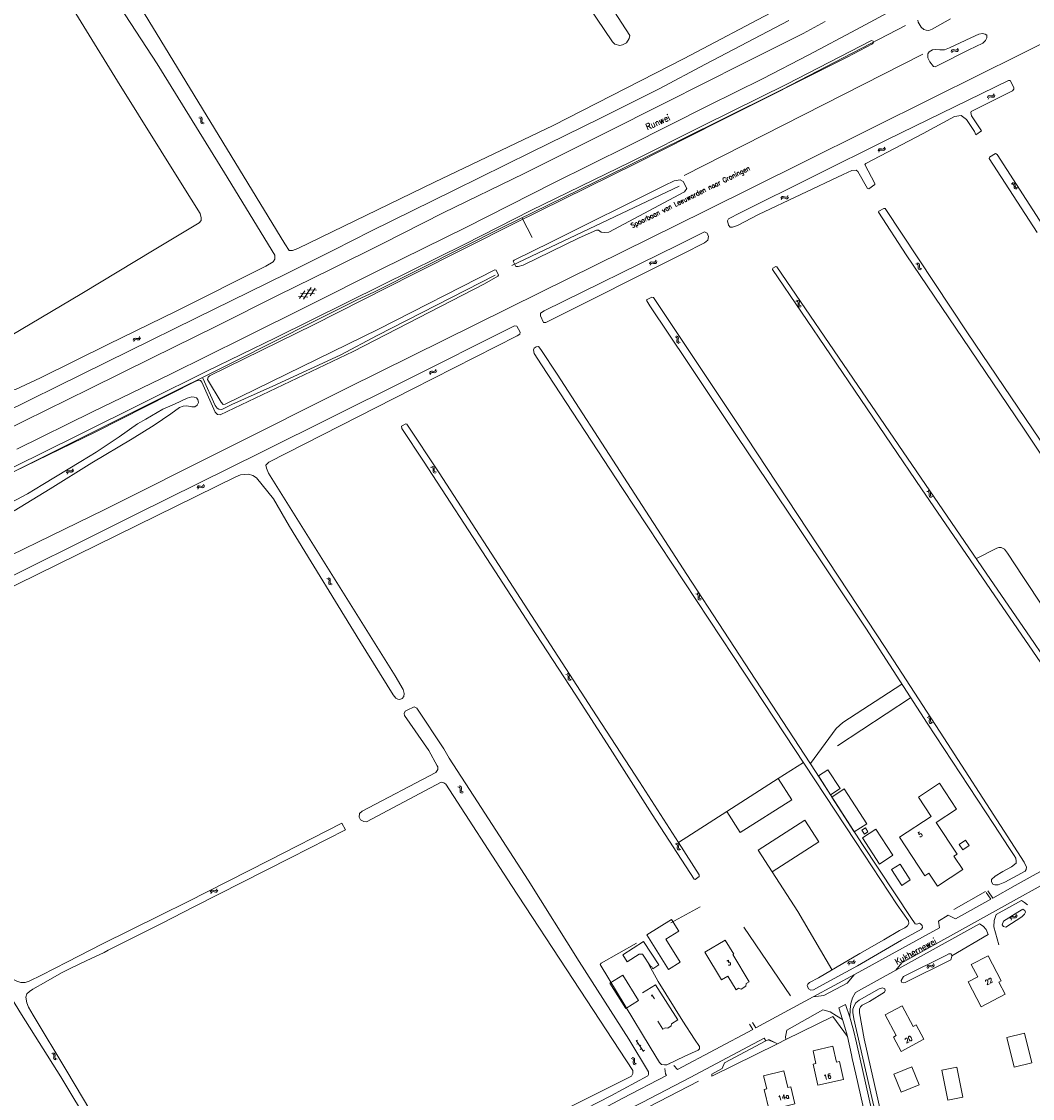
# Model space of a CAD drawing. Header units: metres. Extents: x 189705 to 199106, y 581686 to 588448.
# Tile 240 of 256: x 196021 to 196352, y 583546 to 583899. Entities that reach past the tile are written whole.
import ezdxf
from ezdxf.enums import TextEntityAlignment as Align

# ---------------------------------------------------------------- set-up
doc = ezdxf.new("R2010")
doc.units = ezdxf.units.M
doc.layers.add('B-WA-OG-GBKN-G', color=7, linetype='Continuous', lineweight=18)
doc.styles.add('Style-STANDARD', font='STANDARD.shx')

msp = doc.modelspace()

# ---------------------------------------------------------------- linework, layer by layer
at = {"layer": 'B-WA-OG-GBKN-G'}
for p, q in [((196327.31, 583889.243), (196327.543, 583889.486)), ((196327.543, 583889.486), (196327.698, 583889.865)), ((196327.77, 583889.044), (196327.925, 583889.423)), ((196325.479, 583888.714), (196325.631, 583889.091)), ((196325.631, 583889.091), (196325.855, 583889.33)), ((196325.706, 583888.272), (196325.861, 583888.649)), ((196325.855, 583889.33), (196326.19, 583889.38)), ((196325.861, 583888.649), (196326.087, 583888.886)), ((196326.087, 583888.886), (196326.41, 583888.935)), ((196326.19, 583889.38), (196326.586, 583889.288)), ((196326.41, 583888.935), (196326.815, 583888.847)), ((196326.586, 583889.288), (196326.984, 583889.198)), ((196326.815, 583888.847), (196327.212, 583888.754)), ((196326.984, 583889.198), (196327.31, 583889.243)), ((196327.212, 583888.754), (196327.538, 583888.8)), ((196327.538, 583888.8), (196327.77, 583889.044)), ((196337.384, 583873.601), (196337.51, 583873.989)), ((196337.51, 583873.989), (196337.716, 583874.243)), ((196337.642, 583873.177), (196337.77, 583873.564)), ((196337.716, 583874.243), (196338.047, 583874.317)), ((196337.77, 583873.564), (196337.979, 583873.817)), ((196337.979, 583873.817), (196338.298, 583873.888)), ((196338.047, 583874.317), (196338.449, 583874.253)), ((196338.298, 583873.888), (196338.708, 583873.83)), ((196338.449, 583874.253), (196338.852, 583874.191)), ((196338.708, 583873.83), (196339.111, 583873.765)), ((196338.852, 583874.191), (196339.174, 583874.26)), ((196339.111, 583873.765), (196339.433, 583873.834)), ((196339.174, 583874.26), (196339.389, 583874.519)), ((196339.389, 583874.519), (196339.516, 583874.907)), ((196339.433, 583873.834), (196339.647, 583874.094)), ((196339.647, 583874.094), (196339.774, 583874.483)), ((196079.006, 583867.071), (196079.4, 583866.966)), ((196079.4, 583866.966), (196079.665, 583866.773)), ((196079.415, 583867.354), (196079.809, 583867.252)), ((196079.665, 583866.773), (196079.755, 583866.459)), ((196079.721, 583866.046), (196079.68, 583865.64)), ((196079.68, 583865.64), (196079.768, 583865.323)), ((196079.755, 583866.459), (196079.721, 583866.046)), ((196079.768, 583865.323), (196080.041, 583865.124)), ((196079.809, 583867.252), (196080.075, 583867.061)), ((196080.041, 583865.124), (196080.436, 583865.021)), ((196080.075, 583867.061), (196080.168, 583866.735)), ((196080.129, 583866.33), (196080.091, 583865.924)), ((196080.091, 583865.924), (196080.178, 583865.606)), ((196080.168, 583866.735), (196080.129, 583866.33)), ((196080.178, 583865.606), (196080.449, 583865.407)), ((196080.449, 583865.407), (196080.845, 583865.303)), ((196301.534, 583856.21), (196301.67, 583856.594)), ((196301.67, 583856.594), (196301.884, 583856.842)), ((196301.78, 583855.779), (196301.919, 583856.162)), ((196301.884, 583856.842), (196302.216, 583856.906)), ((196301.919, 583856.162), (196302.135, 583856.409)), ((196302.135, 583856.409), (196302.455, 583856.471)), ((196302.216, 583856.906), (196302.616, 583856.832)), ((196302.455, 583856.471), (196302.864, 583856.401)), ((196302.616, 583856.832), (196303.018, 583856.759)), ((196302.864, 583856.401), (196303.265, 583856.325)), ((196303.018, 583856.759), (196303.342, 583856.818)), ((196303.265, 583856.325), (196303.588, 583856.385)), ((196303.342, 583856.818), (196303.564, 583857.071)), ((196303.564, 583857.071), (196303.702, 583857.456)), ((196303.588, 583856.385), (196303.81, 583856.639)), ((196303.81, 583856.639), (196303.948, 583857.024)), ((196345.128, 583845.364), (196345.536, 583845.358)), ((196345.456, 583845.738), (196345.863, 583845.734)), ((196345.536, 583845.358), (196345.84, 583845.235)), ((196345.84, 583845.235), (196346.003, 583844.953)), ((196345.863, 583845.734), (196346.168, 583845.614)), ((196346.003, 583844.953), (196346.071, 583844.543)), ((196346.071, 583844.543), (196346.13, 583844.139)), ((196346.13, 583844.139), (196346.292, 583843.853)), ((196346.168, 583845.614), (196346.337, 583845.32)), ((196346.292, 583843.853), (196346.604, 583843.727)), ((196346.337, 583845.32), (196346.397, 583844.918)), ((196346.397, 583844.918), (196346.459, 583844.514)), ((196346.459, 583844.514), (196346.621, 583844.228)), ((196346.604, 583843.727), (196347.013, 583843.722)), ((196346.621, 583844.228), (196346.932, 583844.1)), ((196346.932, 583844.1), (196347.341, 583844.095)), ((196269.671, 583840.74), (196269.877, 583841.092)), ((196269.832, 583840.27), (196270.04, 583840.621)), ((196269.877, 583841.092), (196270.133, 583841.296)), ((196270.04, 583840.621), (196270.299, 583840.823)), ((196270.133, 583841.296), (196270.472, 583841.296)), ((196270.299, 583840.823), (196270.625, 583840.824)), ((196270.472, 583841.296), (196270.851, 583841.148)), ((196270.625, 583840.824), (196271.013, 583840.679)), ((196270.851, 583841.148), (196271.232, 583841)), ((196271.013, 583840.679), (196271.393, 583840.529)), ((196271.232, 583841), (196271.561, 583840.998)), ((196271.393, 583840.529), (196271.722, 583840.526)), ((196271.561, 583840.998), (196271.827, 583841.205)), ((196271.722, 583840.526), (196271.987, 583840.735)), ((196271.827, 583841.205), (196272.034, 583841.557)), ((196271.987, 583840.735), (196272.195, 583841.087)), ((196226.653, 583819.161), (196226.786, 583819.546)), ((196226.786, 583819.546), (196226.997, 583819.796)), ((196226.903, 583818.731), (196227.039, 583819.116)), ((196226.997, 583819.796), (196227.329, 583819.863)), ((196227.039, 583819.116), (196227.252, 583819.365)), ((196227.252, 583819.365), (196227.572, 583819.43)), ((196227.329, 583819.863), (196227.73, 583819.792)), ((196227.572, 583819.43), (196227.981, 583819.364)), ((196227.73, 583819.792), (196228.132, 583819.722)), ((196227.981, 583819.364), (196228.383, 583819.291)), ((196228.132, 583819.722), (196228.455, 583819.785)), ((196228.383, 583819.291), (196228.706, 583819.354)), ((196228.455, 583819.785), (196228.675, 583820.039)), ((196228.675, 583820.039), (196228.81, 583820.425)), ((196228.706, 583819.354), (196228.925, 583819.61)), ((196228.925, 583819.61), (196229.06, 583819.996)), ((196313.898, 583819.167), (196314.299, 583819.091)), ((196314.286, 583819.478), (196314.686, 583819.405)), ((196314.299, 583819.091), (196314.577, 583818.917)), ((196314.577, 583818.917), (196314.689, 583818.61)), ((196314.686, 583819.405), (196314.965, 583819.233)), ((196314.965, 583819.233), (196315.081, 583818.915)), ((196315.081, 583818.915), (196315.071, 583818.508)), ((196314.685, 583818.196), (196314.673, 583817.788)), ((196314.673, 583817.788), (196314.783, 583817.478)), ((196314.689, 583818.61), (196314.685, 583818.196)), ((196314.783, 583817.478), (196315.07, 583817.299)), ((196315.071, 583818.508), (196315.062, 583818.1)), ((196315.062, 583818.1), (196315.172, 583817.79)), ((196315.07, 583817.299), (196315.471, 583817.224)), ((196315.172, 583817.79), (196315.457, 583817.61)), ((196315.457, 583817.61), (196315.859, 583817.535)), ((196114.745, 583808.291), (196111.701, 583808.481)), ((196112.036, 583807.807), (196113.723, 583810.349)), ((196116.918, 583809.37), (196112.33, 583809.656)), ((196113.352, 583807.598), (196115.894, 583811.428)), ((196117.544, 583810.543), (196114.496, 583810.733)), ((196115.521, 583808.675), (196117.209, 583811.217)), ((196274.587, 583807.026), (196274.986, 583806.941)), ((196274.981, 583807.329), (196275.38, 583807.247)), ((196274.986, 583806.941), (196275.261, 583806.762)), ((196275.261, 583806.762), (196275.366, 583806.453)), ((196275.354, 583806.039), (196275.334, 583805.631)), ((196275.334, 583805.631), (196275.437, 583805.319)), ((196275.366, 583806.453), (196275.354, 583806.039)), ((196275.38, 583807.247), (196275.655, 583807.07)), ((196275.437, 583805.319), (196275.72, 583805.135)), ((196275.655, 583807.07), (196275.764, 583806.75)), ((196275.72, 583805.135), (196276.12, 583805.051)), ((196275.746, 583806.343), (196275.729, 583805.935)), ((196275.729, 583805.935), (196275.832, 583805.623)), ((196275.764, 583806.75), (196275.746, 583806.343)), ((196275.832, 583805.623), (196276.113, 583805.438)), ((196276.113, 583805.438), (196276.514, 583805.354)), ((196057.492, 583794.155), (196057.626, 583794.54)), ((196057.626, 583794.54), (196057.838, 583794.789)), ((196057.838, 583794.789), (196058.17, 583794.855)), ((196057.877, 583794.109), (196058.092, 583794.357)), ((196058.092, 583794.357), (196058.412, 583794.421)), ((196058.17, 583794.855), (196058.571, 583794.783)), ((196058.412, 583794.421), (196058.821, 583794.354)), ((196058.571, 583794.783), (196058.973, 583794.712)), ((196058.821, 583794.354), (196059.222, 583794.28)), ((196058.973, 583794.712), (196059.296, 583794.773)), ((196059.222, 583794.28), (196059.546, 583794.341)), ((196059.296, 583794.773), (196059.517, 583795.027)), ((196059.517, 583795.027), (196059.653, 583795.413)), ((196059.546, 583794.341), (196059.765, 583794.597)), ((196059.765, 583794.597), (196059.901, 583794.983)), ((196235.034, 583795.331), (196235.418, 583795.195)), ((196235.418, 583795.195), (196235.666, 583794.98)), ((196235.464, 583795.58), (196235.849, 583795.446)), ((196235.663, 583794.251), (196235.589, 583793.85)), ((196235.73, 583794.66), (196235.663, 583794.251)), ((196235.666, 583794.98), (196235.73, 583794.66)), ((196235.849, 583795.446), (196236.098, 583795.234)), ((196236.092, 583794.501), (196236.021, 583794.099)), ((196236.164, 583794.902), (196236.092, 583794.501)), ((196236.098, 583795.234), (196236.164, 583794.902)), ((196057.741, 583793.725), (196057.877, 583794.109)), ((196235.589, 583793.85), (196235.651, 583793.527)), ((196235.651, 583793.527), (196235.906, 583793.307)), ((196235.906, 583793.307), (196236.292, 583793.171)), ((196236.021, 583794.099), (196236.082, 583793.776)), ((196236.082, 583793.776), (196236.336, 583793.555)), ((196236.336, 583793.555), (196236.722, 583793.419)), ((196154.601, 583783.316), (196154.713, 583783.707)), ((196154.713, 583783.707), (196154.91, 583783.968)), ((196154.91, 583783.968), (196155.238, 583784.053)), ((196155.188, 583783.552), (196155.504, 583783.634)), ((196155.238, 583784.053), (196155.642, 583784.004)), ((196155.504, 583783.634), (196155.916, 583783.589)), ((196155.642, 583784.004), (196156.048, 583783.955)), ((196156.048, 583783.955), (196156.367, 583784.035)), ((196156.321, 583783.538), (196156.64, 583783.618)), ((196156.367, 583784.035), (196156.573, 583784.301)), ((196156.573, 583784.301), (196156.687, 583784.694)), ((196156.64, 583783.618), (196156.845, 583783.886)), ((196156.845, 583783.886), (196156.959, 583784.278)), ((196154.873, 583782.9), (196154.988, 583783.291)), ((196154.988, 583783.291), (196155.188, 583783.552)), ((196155.916, 583783.589), (196156.321, 583783.538)), ((196037.625, 583751.722), (196037.734, 583752.116)), ((196154.966, 583752.597), (196155.367, 583752.526)), ((196155.349, 583752.913), (196155.751, 583752.845)), ((196155.367, 583752.526), (196155.648, 583752.356)), ((196155.648, 583752.356), (196155.765, 583752.051)), ((196155.751, 583752.845), (196156.032, 583752.678)), ((196155.765, 583752.051), (196155.766, 583751.637)), ((196156.032, 583752.678), (196156.152, 583752.361)), ((196156.148, 583751.955), (196156.145, 583751.546)), ((196156.152, 583752.361), (196156.148, 583751.955)), ((196035.664, 583750.713), (196035.772, 583751.106)), ((196035.772, 583751.106), (196035.966, 583751.369)), ((196035.942, 583750.301), (196036.052, 583750.693)), ((196035.966, 583751.369), (196036.293, 583751.458)), ((196036.052, 583750.693), (196036.249, 583750.956)), ((196036.249, 583750.956), (196036.563, 583751.041)), ((196036.293, 583751.458), (196036.697, 583751.413)), ((196036.563, 583751.041), (196036.976, 583751.002)), ((196036.697, 583751.413), (196037.103, 583751.37)), ((196036.976, 583751.002), (196037.382, 583750.956)), ((196037.103, 583751.37), (196037.422, 583751.453)), ((196037.382, 583750.956), (196037.7, 583751.039)), ((196037.422, 583751.453), (196037.625, 583751.722)), ((196037.7, 583751.039), (196037.902, 583751.309)), ((196037.902, 583751.309), (196038.011, 583751.703)), ((196155.766, 583751.637), (196155.76, 583751.229)), ((196155.76, 583751.229), (196155.875, 583750.92)), ((196155.875, 583750.92), (196156.164, 583750.746)), ((196156.145, 583751.546), (196156.259, 583751.238)), ((196156.164, 583750.746), (196156.567, 583750.676)), ((196156.259, 583751.238), (196156.546, 583751.062)), ((196156.546, 583751.062), (196156.949, 583750.993)), ((196078.465, 583745.843), (196078.615, 583746.222)), ((196078.615, 583746.222), (196078.838, 583746.462)), ((196078.696, 583745.403), (196078.848, 583745.781)), ((196078.838, 583746.462), (196079.172, 583746.514)), ((196078.848, 583745.781), (196079.073, 583746.02)), ((196079.073, 583746.02), (196079.395, 583746.071)), ((196079.172, 583746.514), (196079.569, 583746.425)), ((196079.395, 583746.071), (196079.801, 583745.986)), ((196079.569, 583746.425), (196079.968, 583746.337)), ((196079.801, 583745.986), (196080.199, 583745.895)), ((196079.968, 583746.337), (196080.294, 583746.385)), ((196080.199, 583745.895), (196080.525, 583745.943)), ((196080.294, 583746.385), (196080.525, 583746.63)), ((196080.525, 583746.63), (196080.677, 583747.009)), ((196080.525, 583745.943), (196080.755, 583746.189)), ((196080.755, 583746.189), (196080.907, 583746.569)), ((196317.93, 583744.995), (196318.328, 583744.909)), ((196318.328, 583744.909), (196318.601, 583744.729)), ((196317.533, 583744.696), (196317.931, 583744.607)), ((196317.931, 583744.607), (196318.204, 583744.424)), ((196318.204, 583744.424), (196318.306, 583744.115)), ((196318.289, 583743.7), (196318.264, 583743.293)), ((196318.264, 583743.293), (196318.365, 583742.98)), ((196318.306, 583744.115), (196318.289, 583743.7)), ((196318.365, 583742.98), (196318.645, 583742.793)), ((196318.601, 583744.729), (196318.707, 583744.407)), ((196318.645, 583742.793), (196319.045, 583742.705)), ((196318.684, 583744.001), (196318.663, 583743.593)), ((196318.663, 583743.593), (196318.763, 583743.28)), ((196318.707, 583744.407), (196318.684, 583744.001)), ((196318.763, 583743.28), (196319.042, 583743.091)), ((196319.042, 583743.091), (196319.441, 583743.004)), ((196120.967, 583716.111), (196121.358, 583715.997)), ((196121.358, 583715.997), (196121.619, 583715.797)), ((196121.382, 583716.384), (196121.774, 583716.273)), ((196121.658, 583715.069), (196121.608, 583714.664)), ((196121.608, 583714.664), (196121.689, 583714.345)), ((196121.619, 583715.797), (196121.702, 583715.482)), ((196121.702, 583715.482), (196121.658, 583715.069)), ((196121.689, 583714.345), (196121.957, 583714.141)), ((196121.774, 583716.273), (196122.035, 583716.076)), ((196121.957, 583714.141), (196122.35, 583714.028)), ((196122.072, 583715.344), (196122.025, 583714.939)), ((196122.025, 583714.939), (196122.105, 583714.619)), ((196122.035, 583716.076), (196122.12, 583715.748)), ((196122.12, 583715.748), (196122.072, 583715.344)), ((196122.105, 583714.619), (196122.371, 583714.414)), ((196122.371, 583714.414), (196122.764, 583714.301)), ((196241.858, 583711.108), (196242.254, 583711.012)), ((196242.254, 583711.012), (196242.524, 583710.825)), ((196242.259, 583711.4), (196242.656, 583711.308)), ((196242.524, 583710.825), (196242.622, 583710.514)), ((196242.598, 583710.1), (196242.567, 583709.693)), ((196242.567, 583709.693), (196242.662, 583709.378)), ((196242.622, 583710.514), (196242.598, 583710.1)), ((196242.656, 583711.308), (196242.927, 583711.123)), ((196242.927, 583711.123), (196243.027, 583710.8)), ((196242.998, 583710.394), (196242.97, 583709.987)), ((196242.97, 583709.987), (196243.066, 583709.672)), ((196243.027, 583710.8), (196242.998, 583710.394)), ((196243.066, 583709.672), (196243.341, 583709.479)), ((196242.662, 583709.378), (196242.94, 583709.187)), ((196242.94, 583709.187), (196243.338, 583709.093)), ((196243.341, 583709.479), (196243.739, 583709.385)), ((196199.671, 583685.033), (196200.068, 583684.941)), ((196200.068, 583684.941), (196200.339, 583684.757)), ((196199.27, 583684.739), (196199.667, 583684.645)), ((196199.667, 583684.645), (196199.937, 583684.458)), ((196199.937, 583684.458), (196200.035, 583684.147)), ((196200.012, 583683.733), (196199.981, 583683.326)), ((196199.981, 583683.326), (196200.077, 583683.011)), ((196200.035, 583684.147), (196200.012, 583683.733)), ((196200.077, 583683.011), (196200.355, 583682.82)), ((196200.339, 583684.757), (196200.44, 583684.434)), ((196200.355, 583682.82), (196200.753, 583682.727)), ((196200.412, 583684.028), (196200.384, 583683.62)), ((196200.384, 583683.62), (196200.48, 583683.305)), ((196200.44, 583684.434), (196200.412, 583684.028)), ((196200.48, 583683.305), (196200.756, 583683.113)), ((196200.756, 583683.113), (196201.154, 583683.02)), ((196317.995, 583670.936), (196318.391, 583670.839)), ((196318.391, 583670.839), (196318.66, 583670.652)), ((196317.591, 583670.648), (196317.986, 583670.548)), ((196317.986, 583670.548), (196318.254, 583670.358)), ((196318.254, 583670.358), (196318.348, 583670.046)), ((196318.32, 583669.632), (196318.285, 583669.226)), ((196318.285, 583669.226), (196318.377, 583668.91)), ((196318.348, 583670.046), (196318.32, 583669.632)), ((196318.377, 583668.91), (196318.652, 583668.715)), ((196318.652, 583668.715), (196319.049, 583668.617)), ((196318.66, 583670.652), (196318.757, 583670.328)), ((196318.723, 583669.922), (196318.691, 583669.515)), ((196318.691, 583669.515), (196318.783, 583669.199)), ((196318.757, 583670.328), (196318.723, 583669.922)), ((196318.783, 583669.199), (196319.057, 583669.003)), ((196319.057, 583669.003), (196319.453, 583668.905)), ((196163.934, 583647.914), (196164.328, 583647.81)), ((196164.328, 583647.81), (196164.593, 583647.617)), ((196164.341, 583648.197), (196164.736, 583648.096)), ((196164.593, 583647.617), (196164.684, 583647.304)), ((196164.651, 583646.89), (196164.611, 583646.484)), ((196164.611, 583646.484), (196164.699, 583646.167)), ((196164.684, 583647.304), (196164.651, 583646.89)), ((196164.699, 583646.167), (196164.972, 583645.969)), ((196164.736, 583648.096), (196165.002, 583647.906)), ((196165.002, 583647.906), (196165.096, 583647.58)), ((196165.058, 583647.175), (196165.02, 583646.769)), ((196165.02, 583646.769), (196165.109, 583646.451)), ((196165.096, 583647.58), (196165.058, 583647.175)), ((196165.109, 583646.451), (196165.38, 583646.253)), ((196165.38, 583646.253), (196165.776, 583646.15)), ((196164.972, 583645.969), (196165.368, 583645.866)), ((196235.084, 583629.236), (196235.476, 583629.126)), ((196235.476, 583629.126), (196235.739, 583628.929)), ((196235.496, 583629.514), (196235.889, 583629.406)), ((196235.739, 583628.929), (196235.825, 583628.615)), ((196235.825, 583628.615), (196235.785, 583628.202)), ((196235.889, 583629.406), (196236.152, 583629.212)), ((196236.152, 583629.212), (196236.241, 583628.885)), ((196236.196, 583628.481), (196236.153, 583628.075)), ((196236.241, 583628.885), (196236.196, 583628.481)), ((196235.785, 583628.202), (196235.739, 583627.797)), ((196235.739, 583627.797), (196235.823, 583627.478)), ((196235.823, 583627.478), (196236.093, 583627.276)), ((196236.093, 583627.276), (196236.487, 583627.167)), ((196236.153, 583628.075), (196236.236, 583627.756)), ((196236.236, 583627.756), (196236.505, 583627.554)), ((196236.505, 583627.554), (196236.899, 583627.445)), ((196084.843, 583614.163), (196084.995, 583614.543)), ((196082.784, 583613.375), (196082.934, 583613.754)), ((196082.934, 583613.754), (196083.156, 583613.995)), ((196083.015, 583612.935), (196083.167, 583613.313)), ((196083.156, 583613.995), (196083.491, 583614.047)), ((196083.167, 583613.313), (196083.392, 583613.553)), ((196083.392, 583613.553), (196083.714, 583613.603)), ((196083.491, 583614.047), (196083.888, 583613.958)), ((196083.714, 583613.603), (196084.12, 583613.519)), ((196083.888, 583613.958), (196084.287, 583613.87)), ((196084.12, 583613.519), (196084.518, 583613.429)), ((196084.287, 583613.87), (196084.612, 583613.919)), ((196084.518, 583613.429), (196084.843, 583613.477)), ((196084.612, 583613.919), (196084.843, 583614.163)), ((196084.843, 583613.477), (196085.074, 583613.723)), ((196085.074, 583613.723), (196085.225, 583614.103)), ((196344.816, 583604.662), (196344.902, 583605.06)), ((196344.902, 583605.06), (196345.083, 583605.333)), ((196345.083, 583605.333), (196345.404, 583605.439)), ((196345.114, 583604.265), (196345.203, 583604.662)), ((196345.203, 583604.662), (196345.386, 583604.935)), ((196345.386, 583604.935), (196345.696, 583605.037)), ((196345.404, 583605.439), (196345.811, 583605.415)), ((196345.696, 583605.037), (196346.111, 583605.019)), ((196345.811, 583605.415), (196346.218, 583605.393)), ((196346.111, 583605.019), (196346.518, 583604.994)), ((196346.218, 583605.393), (196346.532, 583605.493)), ((196346.518, 583604.994), (196346.831, 583605.094)), ((196346.532, 583605.493), (196346.721, 583605.772)), ((196346.721, 583605.772), (196346.809, 583606.171)), ((196346.831, 583605.094), (196347.019, 583605.374)), ((196347.019, 583605.374), (196347.107, 583605.774)), ((196291.659, 583589.939), (196291.775, 583590.329)), ((196291.775, 583590.329), (196291.976, 583590.588)), ((196291.926, 583589.52), (196292.045, 583589.91)), ((196291.976, 583590.588), (196292.305, 583590.668)), ((196292.045, 583589.91), (196292.249, 583590.167)), ((196292.249, 583590.167), (196292.565, 583590.246)), ((196292.305, 583590.668), (196292.708, 583590.614)), ((196292.565, 583590.246), (196292.977, 583590.196)), ((196292.708, 583590.614), (196293.113, 583590.561)), ((196292.977, 583590.196), (196293.381, 583590.14)), ((196293.113, 583590.561), (196293.433, 583590.636)), ((196293.381, 583590.14), (196293.702, 583590.216)), ((196293.433, 583590.636), (196293.643, 583590.9)), ((196293.643, 583590.9), (196293.761, 583591.291)), ((196293.702, 583590.216), (196293.91, 583590.481)), ((196293.91, 583590.481), (196294.028, 583590.872)), ((196319.364, 583589.386), (196319.589, 583589.637)), ((196319.589, 583589.637), (196319.731, 583590.02)), ((196317.551, 583588.798), (196317.691, 583589.18)), ((196317.691, 583589.18), (196317.907, 583589.426)), ((196317.792, 583588.364), (196317.935, 583588.745)), ((196317.907, 583589.426), (196318.24, 583589.487)), ((196317.935, 583588.745), (196318.153, 583588.99)), ((196318.153, 583588.99), (196318.474, 583589.049)), ((196318.24, 583589.487), (196318.639, 583589.408)), ((196318.474, 583589.049), (196318.882, 583588.975)), ((196318.639, 583589.408), (196319.04, 583589.33)), ((196318.882, 583588.975), (196319.282, 583588.894)), ((196319.04, 583589.33), (196319.364, 583589.386)), ((196319.282, 583588.894), (196319.606, 583588.95)), ((196319.606, 583588.95), (196319.831, 583589.202)), ((196319.831, 583589.202), (196319.973, 583589.586)), ((196222.783, 583565), (196222.366, 583564.725)), ((196222.256, 583564.892), (196224.676, 583561.218)), ((196222.916, 583563.89), (196222.498, 583563.615)), ((196223.884, 583563.33), (196223.466, 583563.055)), ((196224.016, 583562.22), (196223.598, 583561.945)), ((196224.984, 583561.66), (196224.566, 583561.385)), ((196030.86, 583560.56), (196031.251, 583560.445)), ((196031.251, 583560.445), (196031.511, 583560.245)), ((196031.276, 583560.832), (196031.667, 583560.72)), ((196031.549, 583559.517), (196031.497, 583559.112)), ((196031.497, 583559.112), (196031.577, 583558.792)), ((196031.511, 583560.245), (196031.593, 583559.929)), ((196031.593, 583559.929), (196031.549, 583559.517)), ((196031.577, 583558.792), (196031.844, 583558.587)), ((196031.667, 583560.72), (196031.928, 583560.522)), ((196031.844, 583558.587), (196032.237, 583558.473)), ((196031.963, 583559.79), (196031.915, 583559.385)), ((196031.915, 583559.385), (196031.994, 583559.065)), ((196031.928, 583560.522), (196032.013, 583560.194)), ((196032.013, 583560.194), (196031.963, 583559.79)), ((196031.994, 583559.065), (196032.26, 583558.859)), ((196032.26, 583558.859), (196032.653, 583558.745)), ((196221.03, 583558.892), (196220.636, 583559.001)), ((196221.298, 583558.689), (196221.03, 583558.892)), ((196221.442, 583559.169), (196221.048, 583559.278)), ((196221.294, 583557.56), (196221.338, 583557.965)), ((196221.382, 583558.371), (196221.298, 583558.689)), ((196221.338, 583557.965), (196221.382, 583558.371)), ((196221.712, 583558.967), (196221.442, 583559.169)), ((196221.71, 583557.83), (196221.749, 583558.243)), ((196221.796, 583558.649), (196221.712, 583558.967)), ((196221.749, 583558.243), (196221.796, 583558.649)), ((196221.382, 583557.233), (196221.294, 583557.56)), ((196221.645, 583557.039), (196221.382, 583557.233)), ((196222.038, 583556.931), (196221.645, 583557.039)), ((196221.796, 583557.516), (196221.71, 583557.83)), ((196222.058, 583557.319), (196221.796, 583557.516)), ((196222.45, 583557.208), (196222.058, 583557.319))]:
    msp.add_line(p, q, dxfattribs=at)
at = {"layer": 'B-WA-OG-GBKN-G', "flags": 128}
for points in [[(196000, 583715.335), (196048.076, 583738.649), (196127.745, 583778.567), (196190.806, 583809.792), (196245.028, 583836.6), (196276.916, 583852.415), (196319.933, 583873.777), (196362.134, 583894.712), (196390.277, 583908.719), (196423.311, 583925.314), (196460.394, 583943.689), (196492.843, 583960.007), (196529.826, 583978.713), (196558.35, 583992.846), (196572.817, 584000)], [(196025.11, 583946.487), (196065.437, 583884.747), (196087.466, 583849.002), (196103.903, 583822.018), (196103.951, 583820.79), (196103.363, 583819.874), (196100.956, 583818.47), (196071.607, 583803.695)], [(196000, 583814.003), (196007.44, 583801.51), (196010.836, 583795.851), (196011.997, 583794.345), (196012.856, 583793.756), (196013.77, 583793.649), (196014.636, 583793.948), (196017.337, 583795.634), (196040.731, 583809.543), (196064.456, 583823.805), (196079.16, 583832.584), (196079.8, 583833.393), (196079.78, 583834.282), (196079.507, 583835.656), (196073.568, 583845.115), (196052.45, 583879.002), (196030.354, 583914.901), (196021.874, 583928.898), (196020.917, 583930.276), (196020.233, 583930.661)], [(196209.994, 583909.961), (196220.254, 583893.961), (196220.064, 583893.004), (196219.118, 583891.635), (196217.8, 583890.945), (196216.911, 583890.743), (196215.31, 583891.164), (196214.571, 583891.879), (196193.996, 583922.372)], [(196268.244, 583902.342), (196238.01, 583886.492), (196195.072, 583864.536), (196156.248, 583845.951), (196111.499, 583824.25), (196109.733, 583823.536), (196108.63, 583823.628), (196107.245, 583825.79), (196057.213, 583907.824)], [(196019.413, 583758.457), (196044.271, 583770.782), (196070.043, 583783.177), (196093.831, 583794.95), (196115.098, 583805.595), (196138.809, 583817.444), (196166.544, 583831.098), (196195.123, 583845.637), (196219.776, 583857.835), (196246.036, 583871.016), (196263.686, 583879.802), (196278.867, 583887.638), (196294.431, 583896.004), (196310.506, 583904.546)], [(196005.035, 583744.545), (196026.659, 583755.29), (196062.442, 583773.112), (196090.79, 583787.195), (196116.489, 583800.175), (196130.752, 583807.305), (196136.584, 583810.065), (196152.044, 583817.797), (196178.431, 583831.104), (196219.078, 583851.006), (196249.258, 583865.916), (196270.167, 583876.258), (196310.566, 583897.305)], [(196008.507, 583761.088), (196021.904, 583767.841), (196043.221, 583778.282), (196063.799, 583788.398), (196084.836, 583798.764), (196105.084, 583808.906), (196122.225, 583817.39), (196139.135, 583825.774), (196159.104, 583835.918), (196185.591, 583848.844), (196211.392, 583861.721), (196231.996, 583872.065), (196257.084, 583884.693), (196276.976, 583894.634), (196284.161, 583898.581)], [(196014.959, 583770.271), (196032.685, 583779.03), (196056.371, 583790.702), (196078.07, 583801.369), (196095.643, 583810.029), (196107.842, 583816.027), (196123.378, 583823.759), (196135.374, 583829.861), (196162.727, 583843.289), (196187.942, 583855.815), (196210.353, 583866.758), (196229.863, 583876.472), (196245.02, 583884.587), (196272.276, 583898.955)], [(196314.614, 583898.957), (196314.712, 583898.348), (196315.668, 583896.665), (196316.527, 583895.974), (196317.263, 583895.715), (196318.125, 583895.634), (196319.27, 583896.034), (196325.258, 583899.453)], [(196337.211, 583893.235), (196337.114, 583894.048), (196336.634, 583894.457), (196335.695, 583894.666), (196334.576, 583894.469), (196331.954, 583893.266), (196324.9, 583889.929), (196323.246, 583889.304), (196321.747, 583889.338), (196320.351, 583889.448), (196319.41, 583889.276), (196318.315, 583888.673), (196317.803, 583887.939), (196317.846, 583886.644), (196318.525, 583885.319), (196319.659, 583883.864), (196320.268, 583883.758), (196321.593, 583884.385), (196331.322, 583889.255), (196335.829, 583891.516), (196336.774, 583892.373), (196337.211, 583893.235)], [(196008.473, 583747.824), (196038.859, 583762.728), (196062.346, 583774.422), (196081.679, 583784.096), (196104.191, 583794.993), (196139.26, 583812.369), (196166.142, 583825.667), (196187.796, 583836.626), (196220.586, 583852.568), (196244.452, 583864.646), (196271.606, 583878.028), (196299.406, 583892.358), (196299.951, 583892.18), (196300.069, 583891.835), (196299.76, 583891.223), (196291.4, 583886.893), (196249.621, 583865.916), (196222.011, 583851.962), (196182.757, 583832.662), (196149.134, 583815.672), (196116.618, 583799.221), (196082.559, 583782.565), (196082.104, 583782.055), (196081.94, 583781.354), (196086.399, 583773.935), (196086.981, 583773.165)], [(196238.007, 583848.1), (196316.227, 583887.897)], [(196255.531, 583831.755), (196253.908, 583831.261), (196253.068, 583831.237), (196252.581, 583831.86), (196252.196, 583833.269), (196252.566, 583833.897), (196256.396, 583835.873), (196304.611, 583859.936), (196344.246, 583879.219), (196344.764, 583879.205), (196346.014, 583876.908), (196346.036, 583876.39), (196345.556, 583875.904), (196332.074, 583869.069), (196331.88, 583868.728), (196332.191, 583867.64), (196335.444, 583862.73), (196333.54, 583861.483), (196333.121, 583862.57), (196330.501, 583866.466), (196328.758, 583867.759), (196326.526, 583867.475), (196316.359, 583861.879), (196297.518, 583852.021), (196297.18, 583851.714), (196300.46, 583845.499), (196300.445, 583845.16), (196298.542, 583843.734), (196298.094, 583843.892), (196294.926, 583849.5), (196294.369, 583849.835), (196292.958, 583849.772), (196290.125, 583848.518), (196262.327, 583835.344), (196255.531, 583831.755)], [(196413.641, 583741.986), (196386.046, 583784.412), (196340.526, 583855.066), (196339.983, 583855.321), (196338.064, 583854.167), (196337.982, 583853.73), (196353.638, 583829.426)], [(196181.561, 583818.638), (196236.413, 583844.654)], [(196209.265, 583830.24), (196209.975, 583830.276), (196210.875, 583829.573), (196211.894, 583829.426), (196213.405, 583829.591), (196238.154, 583842.759), (196238.856, 583843.844), (196237.698, 583846.212), (196236.737, 583846.73), (196234.796, 583846.377), (196231.566, 583844.903), (196194.326, 583826.338), (196182.332, 583820.451), (196182.058, 583820.048), (196182.903, 583818.356), (196183.675, 583818.331), (196185.307, 583818.744), (196203.636, 583827.7), (196209.265, 583830.24)], [(196330.824, 583796.664), (196303.876, 583837.278), (196303.46, 583837.363), (196301.83, 583836.46), (196301.636, 583836.115), (196310.701, 583822.111)], [(196184.949, 583834.113), (196188.19, 583827.819)], [(196244.72, 583829.66), (196245.568, 583829.256), (196245.987, 583828.123), (196245.73, 583826.986), (196244.697, 583826.133), (196237.837, 583822.582), (196192.728, 583799.988), (196191.979, 583800.007), (196190.925, 583802.198), (196190.991, 583803.092), (196192.121, 583803.849), (196236.203, 583825.425), (196244.72, 583829.66)], [(196310.701, 583822.111), (196329.315, 583794.742), (196349.011, 583765.742), (196381.877, 583716.366), (196402.402, 583685.658), (196407.513, 583677.752), (196408.523, 583676.832), (196409.309, 583676.497), (196410.021, 583676.569), (196410.43, 583677.074), (196409.805, 583678.881)], [(196086.981, 583773.165), (196087.675, 583773.23), (196137.873, 583797.784), (196175.992, 583817.2), (196176.465, 583817.161), (196177.207, 583815.461), (196176.995, 583815.159), (196172.585, 583812.706), (196129.58, 583790.443), (196086.021, 583769.806), (196085.162, 583769.895), (196084.375, 583770.595), (196080.034, 583780.48), (196079.553, 583780.953), (196079.037, 583781.121), (196078.105, 583780.79), (196045.12, 583764.08), (196018.362, 583751.069), (196000, 583742.049)], [(196080.346, 583781.77), (196084.435, 583772.804), (196085.039, 583771.911), (196085.597, 583771.577), (196086.536, 583771.547), (196089.897, 583773.102), (196103.265, 583779.169), (196121.09, 583787.32), (196125.546, 583789.452), (196137.493, 583795.706), (196176.082, 583815.545)], [(196294.865, 583779.35), (196268.434, 583818.258), (196268.027, 583818.325), (196267.055, 583817.764), (196266.939, 583817.405), (196285.956, 583789.386)], [(196291.817, 583711.77), (196255.044, 583767.562), (196234.276, 583798.696), (196227.962, 583808.132), (196227.442, 583808.332), (196225.738, 583807.425), (196225.756, 583807.065), (196226.757, 583805.424), (196239.226, 583786.865), (196255.411, 583762.647), (196275.226, 583733.131)], [(196000, 583808.236), (196006.122, 583797.53), (196013.566, 583784.479), (196016.636, 583779.533), (196017.443, 583778.461), (196018.228, 583778.126), (196019.016, 583778.02), (196027.241, 583781.858), (196049.501, 583792.852), (196071.607, 583803.695)], [(196000, 583708.128), (196004.567, 583710.405), (196058.53, 583737.171), (196099.589, 583757.53), (196146.3, 583780.765), (196182.505, 583798.896), (196183.175, 583798.767), (196184.286, 583796.822), (196184.157, 583796.152), (196183.331, 583795.638), (196148.913, 583778.189), (196101.986, 583754.276), (196101.017, 583753.294), (196101.219, 583752.32), (196101.903, 583750.699), (196143.341, 583684.33)], [(196409.805, 583678.881), (196388.249, 583711.4), (196356.918, 583758.099), (196330.824, 583796.664)], [(196316.136, 583601.858), (196315.752, 583601.326), (196309.179, 583597.657), (196294.756, 583589.334), (196282.121, 583582.398), (196280.413, 583581.468), (196279.549, 583581.321), (196278.764, 583581.809), (196278.288, 583582.828), (196278.545, 583583.308), (196279.056, 583583.839), (196281.984, 583585.371), (196295.516, 583593.318), (196303.465, 583597.793), (196308.587, 583600.912), (196310.319, 583601.74), (196311.187, 583602.421), (196311.597, 583603.206), (196311.475, 583604.045), (196307.847, 583609.224), (196294.098, 583630.059), (196280.878, 583650.207), (196254.16, 583690.63), (196217.796, 583745.615), (196191.332, 583786.088), (196188.89, 583789.888), (196188.643, 583791.008), (196188.849, 583791.539), (196189.563, 583792.043), (196190.35, 583792.089), (196191.131, 583791.12), (196196.42, 583783.061), (196217.091, 583751.184), (196238.895, 583717.471), (196263.092, 583680.34), (196281.02, 583652.924), (196296.403, 583629.03), (196312.218, 583605.082), (196313.679, 583603.016), (196314.288, 583602.961), (196315.078, 583603.313), (196315.482, 583603.03), (196315.936, 583602.494), (196316.136, 583601.858)], [(196285.956, 583789.386), (196315.804, 583745.54), (196340.969, 583708.759), (196358.451, 583683.328), (196363.767, 583675.675), (196364.624, 583674.553), (196365.258, 583674.345), (196365.766, 583674.393), (196366.123, 583674.798), (196366.253, 583675.33), (196365.725, 583676.31)], [(196356.939, 583688.775), (196352.776, 583694.869), (196336.983, 583717.852), (196317.082, 583746.904), (196294.865, 583779.35)], [(196018.538, 583738.342), (196030.363, 583745.563), (196043.998, 583754.017), (196057.173, 583761.89), (196064.462, 583766.42), (196069.867, 583770.045), (196072.748, 583772.111), (196073.92, 583772.612), (196075.089, 583772.733), (196076.712, 583772.367), (196077.779, 583772.386), (196078.544, 583772.94), (196078.904, 583773.827), (196078.681, 583774.769), (196078.253, 583775.355), (196077.543, 583775.512), (196076.73, 583775.669), (196075.204, 583775.196), (196071.079, 583773.29), (196067.234, 583771.636), (196061.705, 583768.366), (196058.978, 583766.757), (196052.96, 583762.55), (196045.415, 583757.54), (196040.394, 583754.42), (196027.932, 583746.899), (196022.962, 583743.88), (196015.932, 583740.162)], [(196145.392, 583766.027), (196146.836, 583766.86), (196147.21, 583766.698), (196157.745, 583750.75), (196185.6, 583707.704), (196207.861, 583673.341), (196223.369, 583649.557), (196236.151, 583629.683), (196242.985, 583619.055), (196242.947, 583618.535), (196241.589, 583617.611), (196241.265, 583617.679), (196227.586, 583638.901), (196213.819, 583660.516), (196202.302, 583678.322), (196187.686, 583700.69), (196174.776, 583720.539), (196152.694, 583754.597), (196145.601, 583765.301), (196145.392, 583766.027)], [(196103.489, 583742.283), (196097.933, 583749.172), (196096.781, 583749.841), (196095.335, 583750.272), (196094.01, 583750.234), (196092.686, 583750.136), (196091.131, 583749.448), (196000, 583704.646)], [(196103.489, 583742.283), (196108.721, 583733.208), (196131.823, 583695.677), (196142.67, 583678.084), (196143.578, 583676.986), (196144.211, 583676.678), (196144.87, 583676.496), (196145.71, 583676.846), (196146.222, 583677.529), (196146.355, 583678.468), (196146.032, 583679.816), (196143.341, 583684.33)], [(196317.606, 583668.761), (196297.566, 583699.898), (196275.226, 583733.131)], [(196333.733, 583722.698), (196340.432, 583726.088), (196341.068, 583726.312), (196341.906, 583726.257), (196342.919, 583725.768), (196343.953, 583724.441), (196348.964, 583716.79), (196376.211, 583675.601), (196387.77, 583658.106), (196396.663, 583645.377)], [(196291.817, 583711.77), (196303.853, 583693.585), (196323.09, 583663.978)], [(196279.41, 583655.525), (196287.805, 583666.983), (196289.949, 583668.976), (196309.272, 583681.589)], [(196473.92, 583682.019), (196391.503, 583635.926), (196309.35, 583590.287), (196307.362, 583587.906)], [(196288.306, 583661.315), (196312.142, 583677.126)], [(196180.3, 583533.013), (196220.736, 583553.199), (196221.175, 583554.079), (196221.195, 583554.996), (196201.658, 583584.828), (196181.5, 583615.572), (196159.962, 583648.809), (196159.331, 583649.21), (196158.439, 583649.401), (196133.931, 583636.488), (196133.093, 583636.522), (196132.002, 583637.13), (196131.551, 583637.939), (196131.712, 583639.197), (196132.572, 583639.963), (196156.649, 583652.623), (196157.376, 583653.571), (196157.291, 583654.448), (196157.171, 583654.775), (196154.378, 583659.852), (196146.42, 583671.265)], [(196146.42, 583671.265), (196146.297, 583671.984), (196146.633, 583672.655), (196147.259, 583673.026), (196149.543, 583674.155), (196150.423, 583673.742), (196159.291, 583660.339), (196161.001, 583657.325), (196170.385, 583643.048), (196186.881, 583617.361), (196203.632, 583590.745), (196219.916, 583565.331), (196226.342, 583554.583), (196226.309, 583553.705), (196226.089, 583553.258), (196213.996, 583546.683), (196181.956, 583530.209)], [(196317.606, 583668.761), (196339.464, 583635.633), (196344.374, 583628.109), (196346.086, 583625.457), (196346.64, 583624.59), (196346.812, 583623.623), (196346.731, 583622.888), (196345.252, 583621.703), (196342.45, 583620.195), (196339.85, 583618.686), (196338.701, 583617.626), (196338.672, 583616.763), (196339.125, 583616.099), (196339.809, 583615.841), (196340.85, 583615.835), (196343.115, 583616.66), (196349.714, 583620.304), (196350.098, 583620.886), (196350.178, 583621.596), (196349.4, 583623.202), (196342.855, 583633.453), (196323.09, 583663.978)], [(196268.844, 583650.601), (196277.151, 583655.868)], [(196285.126, 583653.508), (196289.09, 583647.35), (196285.98, 583645.348), (196282.017, 583651.506), (196285.126, 583653.508)], [(196273.254, 583643.703), (196268.844, 583650.601), (196251.998, 583639.831), (196256.408, 583632.933), (196273.254, 583643.703)], [(196290.447, 583647.248), (196297.839, 583635.842), (196293.736, 583633.183), (196286.344, 583644.589), (196290.447, 583647.248)], [(196329.277, 583620.84), (196326.391, 583625.229), (196327.429, 583625.911), (196320.619, 583636.27), (196327.264, 583640.639), (196321.708, 583649.09), (196314.783, 583644.538), (196318.938, 583638.217), (196308.568, 583631.399), (196316.85, 583618.8), (196318.186, 583619.678), (196321, 583615.398), (196329.277, 583620.84)], [(196236.151, 583629.683), (196251.998, 583639.831)], [(196386.819, 583639.363), (196387.396, 583638.33), (196346.453, 583615.561), (196339.135, 583611.474), (196337.523, 583613.828)], [(196125.928, 583636.051), (196101.956, 583623.76), (196075.39, 583610.277), (196066.527, 583605.84)], [(196125.928, 583636.051), (196127.065, 583633.825)], [(196282.165, 583629.896), (196277.601, 583636.994), (196262.279, 583627.142), (196266.843, 583620.045), (196282.165, 583629.896)], [(196067.065, 583603.282), (196077.413, 583608.588), (196109.072, 583624.633), (196127.065, 583633.825)], [(196297.372, 583634.463), (196296.215, 583633.703), (196297.044, 583632.441), (196298.201, 583633.2), (196297.372, 583634.463)], [(196306.43, 583625.499), (196302.038, 583622.634), (196296.439, 583631.218), (196300.831, 583634.083), (196306.43, 583625.499)], [(196331.374, 583628.719), (196330.178, 583630.487), (196328.086, 583629.072), (196329.282, 583627.304), (196331.374, 583628.719)], [(196312.091, 583617.437), (196309.304, 583615.638), (196305.949, 583620.835), (196308.736, 583622.634), (196312.091, 583617.437)], [(196266.843, 583620.045), (196275.25, 583607.106), (196286.445, 583588.114)], [(196000, 583613.596), (196006.822, 583602.2), (196008.71, 583599.09), (196010.343, 583596.133), (196012.326, 583591.854), (196014.14, 583589.328), (196016.938, 583585.679), (196018.33, 583584.806), (196019.419, 583584.267), (196020.763, 583583.827), (196022.135, 583583.845), (196023.457, 583584.268), (196027.507, 583586.251), (196036.04, 583590.646), (196047.25, 583596.442)], [(196336.961, 583613.268), (196338.467, 583611.08), (196326.884, 583604.678), (196324.511, 583605.929), (196321.381, 583603.906), (196321.635, 583601.78), (196294.058, 583586.548), (196280.27, 583579.108), (196261.467, 583568.962), (196260.379, 583570.704)], [(196326.379, 583607.741), (196336.694, 583613.656)], [(196233.647, 583603.339), (196243.292, 583608.636)], [(196340.18, 583606.101), (196348.516, 583610.727)], [(196342.225, 583602.77), (196342.652, 583602.157), (196343.362, 583602), (196348.639, 583605.323), (196349.558, 583606.18), (196349.841, 583606.865), (196349.642, 583607.476), (196349.009, 583607.886), (196347.301, 583606.855), (196342.612, 583603.936), (196342.225, 583602.77)], [(196348.516, 583610.727), (196349.535, 583610.078), (196350.454, 583609.292)], [(196047.25, 583596.442), (196066.527, 583605.84)], [(196232.872, 583588.138), (196225.781, 583599.421), (196233.841, 583604.486), (196236.248, 583600.657), (196232.026, 583598.004), (196236.71, 583590.55), (196232.872, 583588.138)], [(196339.45, 583602.034), (196339.574, 583604.111), (196340.18, 583606.101)], [(196067.065, 583603.282), (196049.409, 583594.402)], [(196257.519, 583602.003), (196272.809, 583579.507)], [(196334.746, 583603.074), (196307.362, 583587.906)], [(196334.746, 583603.074), (196335.957, 583602.266), (196336.952, 583601.204)], [(196336.952, 583601.204), (196337.568, 583599.611)], [(196341.095, 583596.171), (196339.45, 583602.034)], [(196005.378, 583598.322), (196013.458, 583585.521), (196020.984, 583573.334), (196033.872, 583552.96), (196043.86, 583536.287), (196056.365, 583515.56), (196065.08, 583500)], [(196210.54, 583589.708), (196210.823, 583590.215), (196222.389, 583596.724)], [(196217.984, 583592.88), (196224.756, 583597.248), (196229.755, 583589.614), (196227.815, 583588.326), (196227.282, 583589.126), (196227.079, 583588.988), (196224.414, 583593.083), (196223.316, 583593.147), (196219.37, 583590.662), (196217.984, 583592.88)], [(196253.963, 583592.988), (196254.243, 583593.156), (196251.492, 583597.757), (196244.798, 583593.753), (196250.213, 583584.699), (196252.316, 583585.956), (196255.041, 583581.467)], [(196325.661, 583592.618), (196337.568, 583599.611)], [(196049.409, 583594.402), (196048.044, 583593.648), (196042.136, 583590.889), (196036.916, 583588.431), (196034.114, 583586.999), (196028.892, 583584.083), (196024.637, 583581.62), (196023.565, 583580.889), (196022.749, 583580.081), (196022.412, 583578.991), (196022.757, 583577.16), (196023.231, 583575.76), (196024.791, 583573.109), (196035.813, 583554.854), (196055.99, 583520.897), (196068.026, 583500)], [(196325.661, 583592.618), (196325.535, 583593.19), (196324.773, 583593.271), (196323.754, 583592.668), (196309.899, 583585.764), (196309.105, 583584.55), (196309.253, 583583.99), (196309.76, 583583.708), (196310.371, 583583.831), (196325.371, 583591.286), (196325.709, 583592.402), (196325.661, 583592.618)], [(196210.54, 583589.708), (196226.922, 583562.709), (196229.992, 583557.687), (196230.573, 583557.022), (196231.537, 583556.839), (196232.401, 583556.884), (196233.368, 583557.285)], [(196232.401, 583556.884), (196238.232, 583559.746), (196242.662, 583561.701), (196242.996, 583562.156), (196243.101, 583562.867), (196241.438, 583565.24), (196237.586, 583571.156), (196229.507, 583584.159), (196226.495, 583589.736)], [(196255.041, 583581.467), (196255.857, 583581.97), (196256.694, 583581.685), (196258.223, 583582.616), (196258.329, 583583.505), (196259.297, 583584.084), (196253.963, 583592.988)], [(196332.083, 583589.719), (196334.18, 583585.703), (196331.006, 583584.046), (196335.26, 583575.9), (196343.149, 583580.019), (196341.094, 583583.955), (196341.843, 583584.357), (196337.561, 583592.579), (196332.083, 583589.719)], [(196223.074, 583577.912), (196218.868, 583575.313), (196213.715, 583583.65), (196217.921, 583586.249), (196223.074, 583577.912)], [(196293.673, 583586.34), (196291.401, 583583.658), (196283.809, 583579.551), (196280.291, 583579.12)], [(196307.362, 583587.906), (196294.167, 583580.599)], [(196229.384, 583571.169), (196230.994, 583568.578), (196231.783, 583568.954), (196232.646, 583568.899), (196233.717, 583569.604), (196233.924, 583570.34), (196235.937, 583571.623), (196228.637, 583583.123), (196224.432, 583580.48)], [(196292.394, 583574.976), (196292.617, 583576.953), (196293.216, 583578.851), (196294.167, 583580.599)], [(196309.515, 583500), (196303.655, 583528.009), (196293.643, 583571.965), (196293.274, 583574.025), (196293.305, 583575.066), (196293.692, 583576.207), (196294.23, 583577.144), (196295.353, 583578.026), (196301.851, 583581.799), (196303.02, 583582.046), (196303.705, 583581.737), (196303.88, 583581.252), (196303.698, 583580.644), (196298.754, 583577.625), (196296.385, 583576.445), (196295.747, 583575.89), (196295.489, 583575.104), (196295.431, 583573.962), (196296.983, 583565.366), (196305.062, 583529.677), (196309.392, 583509.239)], [(196292.267, 583572.447), (196290.917, 583576.598), (196288.651, 583575.516)], [(196288.651, 583575.516), (196289.842, 583571.72)], [(196306.571, 583565.972), (196307.505, 583566.475), (196303.863, 583573.237), (196309.463, 583576.209), (196313.086, 583569.483), (196314.019, 583569.985), (196316.537, 583565.31), (196309.108, 583561.262), (196306.571, 583565.972)], [(196271.367, 583565.135), (196286.713, 583572.692), (196291.487, 583566.103)], [(196283.468, 583574.843), (196271.605, 583568.26)], [(196287.939, 583572.931), (196285.853, 583574.237), (196283.468, 583574.843)], [(196289.842, 583571.72), (196287.939, 583572.931)], [(196292.267, 583572.447), (196292.394, 583574.976)], [(196294.503, 583564.063), (196293.444, 583568.271), (196292.267, 583572.447)], [(196259.446, 583570.178), (196260.531, 583568.443), (196235.885, 583555.296), (196234.595, 583556.686)], [(196289.842, 583571.72), (196290.624, 583569.173), (196291.371, 583566.615)], [(196267.912, 583564.089), (196265.548, 583565.075), (196264.799, 583564.703), (196264.207, 583565.652), (196239.979, 583552.772), (196224.243, 583544.533), (196168.602, 583516.239), (196149.004, 583506.209), (196136.764, 583500)], [(196265.724, 583565.201), (196268.567, 583563.756)], [(196268.567, 583563.756), (196271.367, 583565.135)], [(196271.605, 583568.26), (196271.17, 583566.048)], [(196271.367, 583565.135), (196271.17, 583566.048)], [(196291.371, 583566.615), (196291.487, 583566.103)], [(196291.487, 583566.103), (196292.826, 583560.175)], [(196346.067, 583556.084), (196351.942, 583557.511), (196349.556, 583567.247), (196343.681, 583565.82), (196346.067, 583556.084)], [(196247.088, 583553.873), (196250.49, 583555.731), (196251.29, 583557.554), (196264.787, 583564.714)], [(196247.123, 583553.197), (196268.567, 583563.756)], [(196280.249, 583561.474), (196281.206, 583557.328), (196280.266, 583557.111), (196281.864, 583550.191), (196290.213, 583552.12), (196288.86, 583557.976), (196287.976, 583557.772), (196286.773, 583562.981), (196280.249, 583561.474)], [(196294.503, 583564.063), (196305.75, 583514.053), (196308.617, 583500)], [(196292.826, 583560.175), (196293.101, 583558.956)], [(196294.269, 583553.786), (196293.101, 583558.956)], [(196231.728, 583555.679), (196231.914, 583553.906), (196232.253, 583553.378), (196217.905, 583545.959), (196211.655, 583542.53)], [(196264.013, 583553.286), (196265.059, 583548.999), (196264.18, 583548.785), (196265.817, 583542.075), (196274.286, 583544.14), (196272.948, 583549.629), (196272.035, 583549.407), (196270.692, 583554.914), (196264.013, 583553.286)], [(196306.743, 583553.842), (196312.586, 583556.193), (196314.952, 583550.314), (196309.109, 583547.963), (196306.743, 583553.842)], [(196324.375, 583545.304), (196329.345, 583546.308), (196327.356, 583556.149), (196322.387, 583555.145), (196324.375, 583545.304)], [(196216.73, 583538.085), (196242.776, 583551.569)], [(196247.123, 583553.197), (196247.088, 583553.873)], [(196297.322, 583540.277), (196294.269, 583553.786)]]:
    msp.add_lwpolyline(points, dxfattribs=at)

# ---------------------------------------------------------------- texts
at = {"layer": 'B-WA-OG-GBKN-G', "style": 'Style-STANDARD'}
for s, height, rotation, p in [('Runwei', 2, 23.89848, (196226, 583863)), ('Spoorbaan van Leeuwarden naar Groningen', 1.6, 26.23194, (196221.021, 583830.901)), ('5', 1.6, 33.29285, (196315.255, 583631.307)), ('3', 1.6, 30.33481, (196252.508, 583589.268)), ('22', 1.6, 27.97473, (196337.131, 583582.952)), ('1', 1.6, 32.1329, (196227.678, 583578.091)), ('20', 1.6, 28.28136, (196310.78, 583563.892)), ('16', 1.6, 13.0075, (196283.944, 583551.953)), ('14a', 1.6, 13.70289, (196269.002, 583545.091))]:
    msp.add_text(s, height=height, rotation=rotation, dxfattribs=at).set_placement(p)
msp.add_text('Kukhernewei', height=2, rotation=28.61503, dxfattribs=at).set_placement((196313.831, 583594.096), align=Align.MIDDLE_CENTER)

doc.saveas('drawing.dxf')
